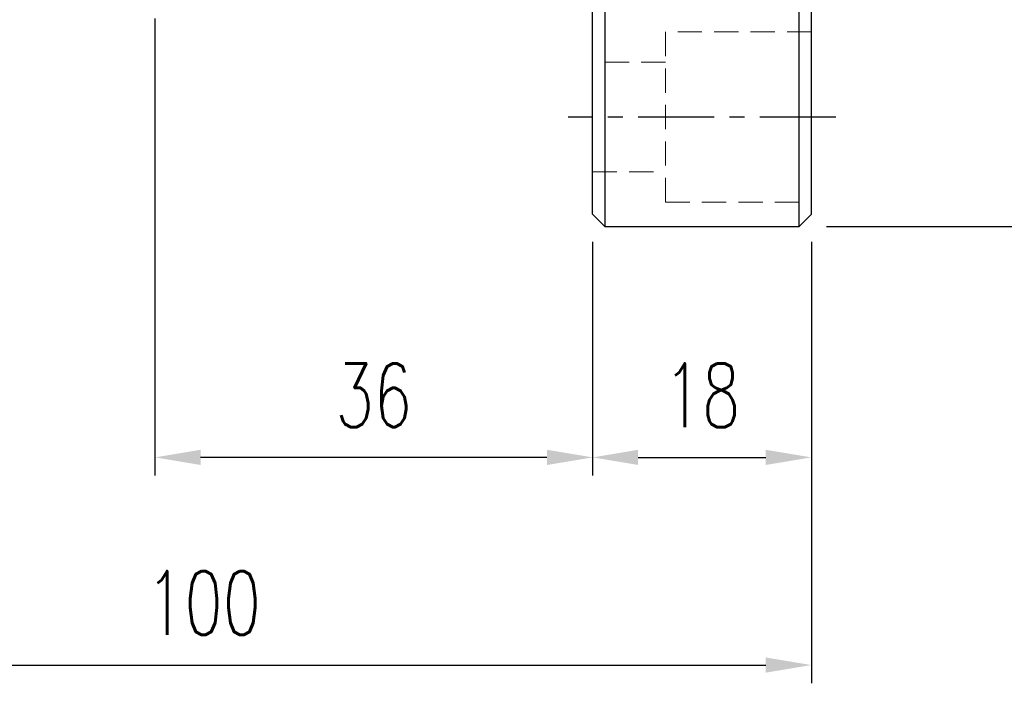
# Model space of a CAD drawing. Header units: millimetres. Extents: x -96 to 611, y -107 to 115.
# Tile 51 of 97: x 368 to 449, y -88 to -33. Entities that reach past the tile are written whole.
import ezdxf

# ---------------------------------------------------------------- set-up
doc = ezdxf.new("R2010")
doc.units = ezdxf.units.MM
doc.linetypes.add('CENTER', pattern=[2, 1.25, -0.25, 0.25, -0.25])
doc.linetypes.add('DASHED', pattern=[0.75, 0.5, -0.25])
for name, color, linetype in [('CL', 1, 'CENTER'), ('DIM', 4, 'Continuous'), ('HID', 2, 'DASHED'), ('OUT', 3, 'Continuous')]:
    doc.layers.add(name, color=color, linetype=linetype)
doc.styles.add('DIM-7', font='SIMPLEX.shx', dxfattribs={"width": 0.7, "bigfont": 'chineset.shx'})
doc.dimstyles.new('CNS', dxfattribs={"dimtxt": 3.5, "dimasz": 2.5, "dimexe": 1, "dimexo": 1.5, "dimgap": 0.09, "dimtad": 0, "dimdsep": 46, "dimtxsty": 'DIM-7', "dimcen": 0.09, "dimclrd": 1, "dimclre": 1, "dimclrt": 4, "dimadec": 0, "dimazin": 0, "dimtfac": 1, "dimtix": 1, "dimtmove": 2, "dimatfit": 3, "dimfxl": 1, "dimtvp": 0.971429, "dimtolj": 1, "dimarcsym": 0})

# ---------------------------------------------------------------- blocks, each defined once
blk = doc.blocks.new('*D17')
at = {"layer": 'DEFPOINTS', "color": 0}
for p in [(432.26, 50), (432.26, -50), (458.15, -50)]:
    blk.add_point(p, dxfattribs=at)
at = {"layer": 'DIM', "color": 7, "lineweight": -2}
for p, q in [((434.51, 50), (459.65, 50)), ((458.15, 46.25), (458.15, -46.25)), ((434.51, -50), (459.65, -50))]:
    blk.add_line(p, q, dxfattribs=at)
at = {"layer": 'DIM', "color": 7}
for points in [[(457.525, 46.25), (458.775, 46.25), (458.15, 50)], [(457.525, -46.25), (458.775, -46.25), (458.15, -50)]]:
    blk.add_solid(points, dxfattribs=at)
at = {"layer": 'DIM', "color": 7, "insert": (453.05, 0), "char_height": 5.25, "attachment_point": 5, "rotation": 90, "style": 'DIM-7'}
blk.add_mtext('\\A1;%%C100', dxfattribs=at)
blk = doc.blocks.new('*D18')
at = {"layer": 'DEFPOINTS', "color": 0}
for p in [(415.26, -49), (433.26, -49), (433.26, -68.984)]:
    blk.add_point(p, dxfattribs=at)
at = {"layer": 'DIM', "color": 7, "lineweight": -2}
for p, q in [((415.26, -51.25), (415.26, -70.484)), ((433.26, -51.25), (433.26, -70.484)), ((419.01, -68.984), (429.51, -68.984))]:
    blk.add_line(p, q, dxfattribs=at)
at = {"layer": 'DIM', "color": 7}
for points in [[(419.01, -68.359), (419.01, -69.609), (415.26, -68.984)], [(429.51, -68.359), (429.51, -69.609), (433.26, -68.984)]]:
    blk.add_solid(points, dxfattribs=at)
at = {"layer": 'DIM', "color": 7, "insert": (424.26, -63.884), "char_height": 5.25, "attachment_point": 5, "style": 'DIM-7'}
blk.add_mtext('\\A1;18', dxfattribs=at)
blk = doc.blocks.new('*D19')
at = {"layer": 'DEFPOINTS', "color": 0}
for p in [(379.263, -30.659), (415.26, -49), (379.263, -68.984)]:
    blk.add_point(p, dxfattribs=at)
at = {"layer": 'DIM', "color": 7, "lineweight": -2}
for p, q in [((379.263, -32.909), (379.263, -70.484)), ((415.26, -51.25), (415.26, -70.484)), ((411.51, -68.984), (383.013, -68.984))]:
    blk.add_line(p, q, dxfattribs=at)
at = {"layer": 'DIM', "color": 7}
for points in [[(383.013, -68.359), (383.013, -69.609), (379.263, -68.984)], [(411.51, -68.359), (411.51, -69.609), (415.26, -68.984)]]:
    blk.add_solid(points, dxfattribs=at)
at = {"layer": 'DIM', "color": 7, "insert": (397.261, -63.884), "char_height": 5.25, "attachment_point": 5, "style": 'DIM-7'}
blk.add_mtext('\\A1;36', dxfattribs=at)
blk = doc.blocks.new('*D20')
at = {"layer": 'DEFPOINTS', "color": 0}
for p in [(333.26, -30.85), (433.26, -49), (433.26, -86.057)]:
    blk.add_point(p, dxfattribs=at)
at = {"layer": 'DIM', "color": 7, "lineweight": -2}
for p, q in [((333.26, -33.1), (333.26, -87.557)), ((433.26, -51.25), (433.26, -87.557)), ((337.01, -86.057), (429.51, -86.057))]:
    blk.add_line(p, q, dxfattribs=at)
at = {"layer": 'DIM', "color": 7}
for points in [[(337.01, -85.432), (337.01, -86.682), (333.26, -86.057)], [(429.51, -85.432), (429.51, -86.682), (433.26, -86.057)]]:
    blk.add_solid(points, dxfattribs=at)
at = {"layer": 'DIM', "color": 7, "insert": (383.26, -80.957), "char_height": 5.25, "attachment_point": 5, "style": 'DIM-7'}
blk.add_mtext('\\A1;100', dxfattribs=at)

msp = doc.modelspace()

# ---------------------------------------------------------------- linework, layer by layer
at = {"layer": 'CL', "color": 0, "ltscale": 5}
msp.add_line((435.26, -41), (413.26, -41), dxfattribs=at)
at = {"layer": 'DIM', "color": 7}
for p, q in [((416.26, 50), (416.26, -50)), ((432.26, -50), (432.26, 50))]:
    msp.add_line(p, q, dxfattribs=at)
at = {"layer": 'HID', "color": 7, "lineweight": 15, "ltscale": 4}
for p, q in [((433.26, -34), (421.26, -34)), ((421.26, -48), (421.26, -34)), ((421.26, -36.5), (415.26, -36.5)), ((415.26, -45.5), (421.26, -45.5)), ((421.26, -48), (433.26, -48))]:
    msp.add_line(p, q, dxfattribs=at)
at = {"layer": 'OUT', "color": 7}
for p, q in [((415.26, -49), (415.26, 0)), ((433.26, -49), (433.26, 0)), ((416.26, -50), (415.26, -49)), ((433.26, -49), (432.26, -50)), ((416.26, -50), (432.26, -50))]:
    msp.add_line(p, q, dxfattribs=at)

# ---------------------------------------------------------------- dimensions: what is measured, and where the dimension line sits
at = {"layer": 'DIM', "color": 7}
dim = msp.add_linear_dim(base=(458.15, -50), p1=(432.26, 50), p2=(432.26, -50), angle=90, text='%%C<>', dimstyle='CNS', override={"dimscale": 1.5, "dimclrd": 7, "dimclre": 7, "dimclrt": 7}, dxfattribs=at)
dim.commit()
dim.dimension.update_dxf_attribs({"geometry": '*D17', "text_midpoint": (453.05, 0)})
for base, p1, p2, picture, middle in [((379.263, -68.984), (415.26, -49), (379.263, -30.659), '*D19', (397.261, -63.884)), ((433.26, -86.057), (333.26, -30.85), (433.26, -49), '*D20', (383.26, -80.957)), ((433.26, -68.984), (415.26, -49), (433.26, -49), '*D18', (424.26, -63.884))]:
    dim = msp.add_linear_dim(base=base, p1=p1, p2=p2, dimstyle='CNS', override={"dimscale": 1.5, "dimclrd": 7, "dimclre": 7, "dimclrt": 7}, dxfattribs=at)
    dim.commit()
    dim.dimension.update_dxf_attribs({"geometry": picture, "text_midpoint": middle})

doc.saveas('drawing.dxf')
